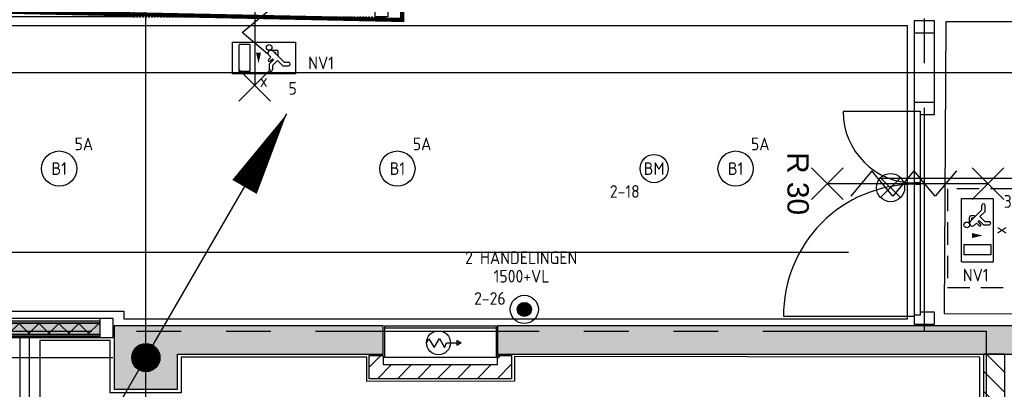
# Model space of a CAD drawing. Header units: millimetres. Extents: x -38031 to 110605, y -22066 to 88711.
# Tile 113 of 150: x 75965 to 82952, y 22850 to 25475. Entities that reach past the tile are written whole.
import ezdxf
from ezdxf.enums import TextEntityAlignment as Align

# ---------------------------------------------------------------- set-up
doc = ezdxf.new("R2010")
doc.units = ezdxf.units.MM
doc.header["$LTSCALE"] = 50
doc.set_wipeout_variables(frame=1)
for name, pattern in [('HIDDEN', [9.525, 6.35, -3.175]), ('HIDDEN2', [4.7625, 3.175, -1.5875]), ('PHANTOM', [63.5, 31.75, -6.35, 6.35, -6.35, 6.35, -6.35]), ('STYLE_01', [0.41664, 0.20828, -0.20836]), ('STYLE_06', [1.04164, 0.625, -0.20828, 0.06943, -0.13893])]:
    doc.linetypes.add(name, pattern=pattern)
for name, color, linetype in [('AL$1A---_ALGEMEEN', 8, 'Continuous'), ('AM$1A---_ARCERING', 8, 'Continuous'), ('AT$1A---_TEKST100', 8, 'Continuous'), ('Bouwkundig', 8, 'Continuous'), ('brandscheiding', 5, 'HIDDEN'), ('EB6511--_ATTRIB', 2, 'Continuous'), ('EL6121--', 3, 'Continuous'), ('EL6311--', 3, 'Continuous'), ('EL6311--nv', 3, 'Continuous'), ('EL6350--', 3, 'Continuous'), ('EL6511--', 3, 'Continuous'), ('Kastenscheiding', 4, 'PHANTOM'), ('LICHT_TEXT018', 1, 'Continuous'), ('stramien', 1, 'Continuous'), ('versterkte strook', 7, 'Continuous')]:
    doc.layers.add(name, color=color, linetype=linetype)
doc.styles.add('Arial', font='ARIAL.TTF')
doc.styles.add('BURO-018', font='iso.shx', dxfattribs={"height": 90})
doc.styles.add('NORATT', font='isocp.shx')
doc.styles.get("Standard").update_dxf_attribs({"font": 'iso.shx'})

# ---------------------------------------------------------------- blocks, each defined once
blk = doc.blocks.new('1115C2J')
at = {"color": 0, "linetype": 'Continuous'}
for p, q in [((-4.5, 5.5), (4.5, 5.5)), ((-4.5, 1), (-4.5, 5.5)), ((-2.68, 4.35), (-3.52, 4.35)), ((-1.94, 3.61), (-2.68, 4.35)), ((-1.24, 4.31), (-1.94, 3.61)), ((-1.24, 4.31), (-1.24, 4.91)), ((-0.76, 4.11), (-0.76, 4.91)), ((2, 5.15), (3.5, 5.15)), ((2, 1.35), (2, 5.15)), ((3.5, 5.15), (3.5, 1.35)), ((4.5, 1), (4.5, 5.5)), ((-2.88, 3.87), (-3.52, 3.87)), ((-1.27, 2.26), (-2.88, 3.87)), ((-1.94, 2.93), (-2.04, 2.83)), ((-2.04, 2.83), (-2.04, 2.34)), ((-1.37, 3.5), (-0.76, 4.11)), ((-1.23, 3.35), (-1.37, 3.5)), ((-0.87, 3.71), (-1.23, 3.35)), ((-0.65, 3.49), (-1.01, 3.13)), ((-0.71, 2.83), (-1.01, 3.13)), ((-0.99, 2.14), (-1.84, 2.14)), ((-1.71, 2.7), (-1.72, 2.7)), ((-1.72, 2.7), (-1.72, 2.46)), ((-1.47, 2.46), (-1.72, 2.46)), ((4.5, 1), (-4.5, 1)), ((2, 1.35), (3.5, 1.35))]:
    blk.add_line(p, q, dxfattribs=at)
blk.add_lwpolyline([(0.75, 4, 0, 0.7, 0), (0.75, 2.5, 0.7, 0.7, 0)], format="xyseb", dxfattribs=at)
blk.add_circle((-0.76, 1.75), 0.4, dxfattribs=at)
for centre, radius, start, end in [((-3.52, 4.11), 0.24, 90, 270), ((-1, 4.91), 0.24, 0, 180), ((-0.99, 2.54), 0.4, 225, 45), ((-0.76, 3.6), 0.16, 315, 135), ((-1.84, 2.34), 0.2, 180, 270)]:
    blk.add_arc(centre, radius, start, end, dxfattribs=at)
at = {"color": 0, "linetype": 'Continuous', "style": 'BURO-018'}
for tag, p in [('E_GKAST', (0, 15.17)), ('E_GROEP', (0, 12.17)), ('E_SGROEP', (4.5, 12.17)), ('E_ARMCODE', (0, 8))]:
    blk.add_attdef(tag, text='', height=1.8, dxfattribs=at).set_placement(p, align=Align.MIDDLE)
at = {"layer": 'EL6350--', "color": 1, "style": 'BURO-018'}
blk.add_text('x', height=1.8, rotation=180, dxfattribs=at).set_placement((0.56, 7.36))
blk = doc.blocks.new('E00024')
at = {"color": 0, "linetype": 'Continuous'}
for p, q in [((-1.41, 1.59), (1.41, 4.41)), ((-1.41, 4.41), (1.41, 1.59))]:
    blk.add_line(p, q, dxfattribs=at)
blk.add_circle((0, 3), 2, dxfattribs=at)
at = {"color": 0, "linetype": 'Continuous', "style": 'BURO-018'}
blk.add_attdef('E_TEXT1', text='', height=1.8, dxfattribs=at).set_placement((0, 7.5), align=Align.MIDDLE)
at = {"color": 0, "linetype": 'Continuous', "style": 'BURO-018', "flags": 1}
blk.add_attdef('E_MATCODE', (0, 0), '', height=1.8, dxfattribs=at)
blk = doc.blocks.new('1115B3A')
at = {"color": 0, "linetype": 'Continuous'}
blk.add_circle((0, 0), 2.5, dxfattribs=at)
at = {"color": 0, "linetype": 'Continuous', "style": 'BURO-018'}
for tag, p in [('E_GKAST', (0, 8)), ('E_GROEP', (0, 5)), ('E_SGROEP', (4.5, 5)), ('E_ARMCODE', (0, 0)), ('E_SLET', (4.5, -1))]:
    blk.add_attdef(tag, text='', height=1.8, dxfattribs=at).set_placement(p, align=Align.MIDDLE)
blk = doc.blocks.new('E00123')
at = {"color": 0, "linetype": 'Continuous'}
blk.add_circle((0, 0), 2, dxfattribs=at)
at = {"color": 0, "linetype": 'Continuous', "style": 'BURO-018'}
for tag, p in [('E_TEXT1', (0, 4.5)), ('E_TEXT2', (0, 0))]:
    blk.add_attdef(tag, text='', height=1.8, dxfattribs=at).set_placement(p, align=Align.MIDDLE)
at = {"color": 0, "linetype": 'Continuous', "style": 'BURO-018', "flags": 1}
blk.add_attdef('E_MATCODE', (0, 0), '', height=1.8, dxfattribs=at)
blk = doc.blocks.new('E00170')
at = {"color": 0, "linetype": 'Continuous'}
for q in [(5, 8.66), (-5, -8.66)]:
    blk.add_line((0, 0), q, dxfattribs=at)
for points in [[(5, 8.66, 0, 1, 0), (3.5, 6.062, 1, 1, 0)], [(-5, -8.66, 0, 1, 0), (-3.5, -6.062, 1, 1, 0)]]:
    blk.add_lwpolyline(points, format="xyseb", dxfattribs=at)
at = {"color": 0, "const_width": 0.5}
blk.add_lwpolyline([(-0.25, 0, 1), (0.25, 0, 1)], format="xyb", close=True, dxfattribs=at)
at = {"color": 0, "linetype": 'Continuous'}
blk.add_circle((0, 0), 0.5, dxfattribs=at)
blk = doc.blocks.new('E00023')
at = {"color": 0, "const_width": 1}
blk.add_lwpolyline([(-0.5, 3, 1), (0.5, 3, 1)], format="xyb", close=True, dxfattribs=at)
at = {"color": 0, "linetype": 'Continuous'}
for radius in [2, 1]:
    blk.add_circle((0, 3), radius, dxfattribs=at)
at = {"color": 0, "linetype": 'Continuous', "style": 'BURO-018'}
blk.add_attdef('E_TEXT1', text='', height=1.8, dxfattribs=at).set_placement((0, 7.5), align=Align.MIDDLE)
at = {"color": 0, "linetype": 'Continuous', "style": 'BURO-018', "flags": 1}
blk.add_attdef('E_MATCODE', (0, 0), '', height=1.8, dxfattribs=at)
blk = doc.blocks.new('65-brandslaghaspel')
at = {"layer": 'AL$1A---_ALGEMEEN', "color": 0}
for p, q in [((173.6, -0.9), (143.8, 16.2)), ((143.8, 16.2), (143.8, -17.6)), ((143.8, -17.6), (173.4, -0.5))]:
    blk.add_line(p, q, dxfattribs=at)
at = {"color": 0}
blk.add_wipeout([(12.6, -85.4), (4.2, -85), (-4.1, -83.8), (-12.2, -81.8), (-20.1, -78.9), (-27.7, -75.4), (-34.9, -71), (-41.6, -66), (-47.8, -60.4), (-53.5, -54.2), (-58.5, -47.5), (-62.8, -40.3), (-66.3, -32.7), (-69.2, -24.8), (-71.2, -16.7), (-72.4, -8.4), (-72.9, 0), (-72.4, 8.4), (-71.2, 16.7), (-69.2, 24.8), (-66.3, 32.7), (-62.8, 40.3), (-58.5, 47.5), (-53.5, 54.2), (-47.8, 60.4), (-41.6, 66), (-34.9, 71), (-27.7, 75.4), (-20.1, 78.9), (-12.2, 81.8), (-4.1, 83.8), (4.2, 85), (12.6, 85.4), (21, 85), (29.3, 83.8), (37.4, 81.8), (45.3, 78.9), (52.9, 75.4), (60.1, 71), (66.8, 66), (73, 60.4), (78.6, 54.2), (83.6, 47.5), (87.9, 40.3), (91.5, 32.7), (94.4, 24.8), (96.4, 16.7), (97.6, 8.4), (98, 0), (97.6, -8.4), (96.4, -16.7), (94.4, -24.8), (91.5, -32.7), (87.9, -40.3), (83.6, -47.5), (78.6, -54.2), (73, -60.4), (66.8, -66), (60.1, -71), (52.9, -75.4), (45.3, -78.9), (37.4, -81.8), (29.3, -83.8), (21, -85)], dxfattribs=at).dxf.layer = 'AL$1A---_ALGEMEEN'
at = {"layer": 'AL$1A---_ALGEMEEN', "color": 0}
for p, q in [((-72.8, -2), (-54.7, 29.3)), ((-54.7, 29.3), (-18.3, -33.9)), ((-18.3, -33.9), (19.2, 31.1)), ((19.2, 31.1), (55.9, -32.4)), ((55.9, -32.4), (70.2, -0.9)), ((70.2, -0.9), (173.6, -0.9))]:
    blk.add_line(p, q, dxfattribs=at)
at = {"layer": 'AL$1A---_ALGEMEEN', "color": 0, "flags": 128}
blk.add_lwpolyline([(-72.9, 0, -0.414214), (12.6, 85.4, -0.414214), (98, 0, -0.414214), (12.6, -85.4, -0.414214)], format="xyb", close=True, dxfattribs=at)
blk = doc.blocks.new('65-brslhlkast i')
at = {"color": 0}
blk.add_wipeout([(27.5, 0), (817.5, 0), (817.5, -225), (27.5, -225)], dxfattribs=at).dxf.layer = 'AL$1A---_ALGEMEEN'
at = {"layer": 'AL$1A---_ALGEMEEN', "color": 0}
blk.add_lwpolyline([(27.5, 0), (817.5, 0), (817.5, -225), (27.5, -225)], close=True, dxfattribs=at)
at = {"color": 0}
blk.add_wipeout([(27.5, 0), (817.5, 0), (817.5, -15), (27.5, -15)], dxfattribs=at).dxf.layer = 'AL$1A---_ALGEMEEN'
at = {"layer": 'AL$1A---_ALGEMEEN', "color": 0}
blk.add_lwpolyline([(27.5, 0), (817.5, 0), (817.5, -15), (27.5, -15)], close=True, dxfattribs=at)
blk.add_blockref('65-brandslaghaspel', (396.3, -119.9), dxfattribs=at)
blk = doc.blocks.new('serviceblok model A')
at = {"color": 0}
blk.add_wipeout([(2970, -150), (2970, -4850), (2820, -4850), (1485.2, -4850), (1485.2, -4700), (2820, -4700), (2820, -3500), (1485.2, -3500), (1485.2, -3350), (2820, -3350), (2820, -150)], dxfattribs=at).dxf.layer = 'AL$1A---_ALGEMEEN'
at = {"layer": 'AM$1A---_ARCERING', "linetype": 'Continuous', "lineweight": 5}
h = blk.add_hatch(dxfattribs=at)
h.set_pattern_fill('KALKZANDSTEEN', color=256, style=0, pattern_type=2)
h.set_pattern_definition([(45, (0, 0), (70.7107, -70.7107), [])])
h.paths.add_polyline_path([(145, -3350), (2820, -3350), (2820, -150), (2970, -150), (2970, -3350), (2970, -4850), (2820, -4850), (145, -4850), (-5, -4850), (-5, -3350), (-5, -2280), (145, -2280)])
h.paths.add_polyline_path([(145, -3500), (145, -4700), (2820, -4700), (2820, -3500)], flags=16)
at = {"layer": 'AL$1A---_ALGEMEEN', "color": 0, "flags": 128}
blk.add_lwpolyline([(145, -3350), (2820, -3350), (2820, -150), (2970, -150), (2970, -3350), (2970, -4850), (2820, -4850), (145, -4850), (-5, -4850), (-5, -3350), (-5, -2280), (145, -2280)], close=True, dxfattribs=at)
blk = doc.blocks.new('32x_hout-mk 855-p')
at = {"layer": 'AM$1A---_ARCERING', "linetype": 'Continuous', "lineweight": 0}
for points in [[(-990, -20), (-90, -20), (-90, -35), (-990, -35)], [(-990, -35), (-90, -35), (-90, -116), (-990, -116)], [(-990, -116), (-90, -116), (-90, -131), (-990, -131)]]:
    blk.add_hatch(color=256, dxfattribs=at).paths.add_polyline_path(points)
at = {"layer": 'AM$1A---_ARCERING', "linetype": 'Continuous', "lineweight": 5}
h = blk.add_hatch(dxfattribs=at)
h.set_pattern_fill('ISOLATIE', color=256, style=0, pattern_type=2)
h.set_pattern_definition([(135, (0, 0), (70.711, 70.711), []), (45, (299.34, -299.34), (70.711, -70.711), [])])
h.paths.add_polyline_path([(-990, -35), (-90, -35), (-90, -116), (-990, -116)])
at = {"layer": 'AL$1A---_ALGEMEEN', "color": 0}
for points in [[(-1980, 0), (0, 0), (0, -139), (-1980, -139)], [(-990, -20), (-90, -20), (-90, -35), (-990, -35)], [(-990, -35), (-90, -35), (-90, -116), (-990, -116)], [(-990, -116), (-90, -116), (-90, -131), (-990, -131)]]:
    blk.add_lwpolyline(points, close=True, dxfattribs=at)
at = {"color": 0}
blk.add_wipeout([(-90, 0), (0, 0), (0, -139), (-90, -139)], dxfattribs=at).dxf.layer = 'AL$1A---_ALGEMEEN'
at = {"layer": 'AL$1A---_ALGEMEEN', "color": 0}
blk.add_lwpolyline([(-90, 0), (0, 0), (0, -139), (-90, -139)], close=True, dxfattribs=at)
blk = doc.blocks.new('Group-57')
at = {"layer": 'AL$1A---_ALGEMEEN', "color": 0}
for p, q in [((-97.5, 382.003125), (127.5, 157.003125)), ((-97.5, 157.003125), (127.5, 382.003125))]:
    blk.add_line(p, q, dxfattribs=at)
at = {"layer": 'AL$1A---_ALGEMEEN', "color": 0, "flags": 1}
blk.add_attdef('B60_30', (-97.5, 157.003125), '', height=0.2, dxfattribs=at)
blk = doc.blocks.new('Group-58')
at = {"layer": 'AL$1A---_ALGEMEEN', "color": 0}
for p, q in [((-97.5, -757.809375), (127.5, -982.809375)), ((-97.5, -982.809375), (127.5, -757.809375))]:
    blk.add_line(p, q, dxfattribs=at)
at = {"layer": 'AL$1A---_ALGEMEEN', "color": 0, "flags": 1}
blk.add_attdef('B60_30', (-97.5, -982.809375), '', height=0.2, dxfattribs=at)
blk = doc.blocks.new('wbdbo 30 zelfsl')
at = {"layer": 'AL$1A---_ALGEMEEN', "color": 0}
blk.add_line((15, -870.3), (15, 269.5), dxfattribs=at)
blk.add_lwpolyline([(-75, 45.3), (105, -106.5), (-75, -256.1), (105, -405.7), (-75, -555.2), (105, -704.7)], dxfattribs=at)
for name in ['Group-57', 'Group-58']:
    blk.add_blockref(name, (0, 0), dxfattribs=at)
at = {"layer": 'AT$1A---_TEKST100', "style": 'Arial'}
blk.add_text('R 30', height=151.52, dxfattribs=at).set_placement((15, -1199.2), align=Align.BOTTOM_CENTER)
blk = doc.blocks.new('32x_hout-mk 813-p')
at = {"layer": 'AL$1A---_ALGEMEEN', "color": 0}
blk.add_lwpolyline([(9, 139), (2402, 139), (2402, 0), (9, 0)], close=True, dxfattribs=at)
at = {"layer": 'AT$1A---_TEKST100', "insert": (2760.5, 320.4), "char_height": 606.098, "attachment_point": 2, "rotation": 90, "line_spacing_factor": 0.967741, "style": 'Arial'}
blk.add_mtext('{\\C256;\\l*}', dxfattribs=at)
at = {"color": 0}
blk.add_wipeout([(4205, 139), (4295, 139), (4295, 0), (4205, 0)], dxfattribs=at).dxf.layer = 'AL$1A---_ALGEMEEN'
at = {"layer": 'AL$1A---_ALGEMEEN', "color": 0}
blk.add_lwpolyline([(4205, 139), (4295, 139), (4295, 0), (4205, 0)], close=True, dxfattribs=at)
at = {"color": 0}
for points in [[(9, 139), (99, 139), (99, 0), (9, 0)], [(1194, 139), (1284, 139), (1284, 0), (1194, 0)], [(2402, 139), (2492, 139), (2492, 0), (2402, 0)]]:
    blk.add_wipeout(points, dxfattribs=at).dxf.layer = 'AL$1A---_ALGEMEEN'
at = {"layer": 'AL$1A---_ALGEMEEN', "color": 0, "linetype": 'STYLE_01'}
blk.add_line((2492, 0), (4250, 0), dxfattribs=at)
at = {"layer": 'AL$1A---_ALGEMEEN', "color": 0}
for points in [[(9, 139), (99, 139), (99, 0), (9, 0)], [(1194, 139), (1284, 139), (1284, 0), (1194, 0)], [(2402, 139), (2492, 139), (2492, 0), (2402, 0)]]:
    blk.add_lwpolyline(points, close=True, dxfattribs=at)
at = {"color": 0}
blk.add_wipeout([(3350, 139), (4230, 139), (4230, 99), (3350, 99)], dxfattribs=at).dxf.layer = 'AL$1A---_ALGEMEEN'
at = {"layer": 'AL$1A---_ALGEMEEN', "color": 0}
blk.add_line((4230, 139), (4230, 1019), dxfattribs=at)
blk.add_lwpolyline([(3350, 139), (4230, 139), (4230, 99), (3350, 99)], close=True, dxfattribs=at)
blk.add_arc((4230, 139), 880, 90, 180, dxfattribs=at)
at = {"layer": 'AL$1A---_ALGEMEEN', "color": 0, "rotation": 180}
blk.add_blockref('wbdbo 30 zelfsl', (3366.9, -217.9), dxfattribs=at)
at = {"color": 0}
blk.add_wipeout([(2467, 139), (3347, 139), (3347, 99), (2467, 99)], dxfattribs=at).dxf.layer = 'AL$1A---_ALGEMEEN'
at = {"layer": 'AL$1A---_ALGEMEEN', "color": 0}
blk.add_line((2467, 139), (2467, 1019), dxfattribs=at)
blk.add_lwpolyline([(2467, 139), (3347, 139), (3347, 99), (2467, 99)], close=True, dxfattribs=at)
blk.add_arc((2467, 139), 880, 0, 90, dxfattribs=at)
blk = doc.blocks.new('32x_hout-mk 812-p')
at = {"color": 0}
for points in [[(0, 2167.5), (139, 2167.5), (139, 1497.5), (0, 1497.5)], [(0, 97.5), (139, 97.5), (139, 7.5), (0, 7.5)]]:
    blk.add_wipeout(points, dxfattribs=at).dxf.layer = 'AL$1A---_ALGEMEEN'
at = {"layer": 'AL$1A---_ALGEMEEN', "color": 0}
for points in [[(0, 2167.5), (139, 2167.5), (139, 1497.5), (0, 1497.5)], [(0, 97.5), (139, 97.5), (139, 7.5), (0, 7.5)]]:
    blk.add_lwpolyline(points, close=True, dxfattribs=at)
at = {"color": 0}
for points in [[(0, 2167.5), (139, 2167.5), (139, 2077.5), (0, 2077.5)], [(0, 1587.5), (139, 1587.5), (139, 1497.5), (0, 1497.5)], [(0, 1003.5), (40, 1003.5), (40, 73.5), (0, 73.5)]]:
    blk.add_wipeout(points, dxfattribs=at).dxf.layer = 'AL$1A---_ALGEMEEN'
at = {"layer": 'AL$1A---_ALGEMEEN', "color": 0}
blk.add_line((0, 64), (-926.9, 64), dxfattribs=at)
for points in [[(0, 2167.5), (139, 2167.5), (139, 2077.5), (0, 2077.5)], [(0, 1587.5), (139, 1587.5), (139, 1497.5), (0, 1497.5)], [(0, 1003.5), (40, 1003.5), (40, 73.5), (0, 73.5)]]:
    blk.add_lwpolyline(points, close=True, dxfattribs=at)
at = {"color": 0}
blk.add_wipeout([(0, 1522.5), (40, 1522.5), (40, 1012.5), (0, 1012.5)], dxfattribs=at).dxf.layer = 'AL$1A---_ALGEMEEN'
at = {"layer": 'AL$1A---_ALGEMEEN', "color": 0}
blk.add_line((0, 1520), (-507.5, 1520), dxfattribs=at)
blk.add_lwpolyline([(0, 1522.5), (40, 1522.5), (40, 1012.5), (0, 1012.5)], close=True, dxfattribs=at)
for centre, radius, start, end in [((0, 1520), 507.5, 180, 270), ((0, 73.5), 930, 90, 180.58719)]:
    blk.add_arc(centre, radius, start, end, dxfattribs=at)
at = {"layer": 'AL$1A---_ALGEMEEN', "color": 0, "rotation": 270}
blk.add_blockref('wbdbo 30 zelfsl', (251.4, 1023.4), dxfattribs=at)
blk = doc.blocks.new('200254 W 210e 19-03-2008')
at = {"layer": 'AL$1A---_ALGEMEEN'}
blk.add_lwpolyline([(20199.35, 3524.55), (20199.35, 3484.05), (20568.83, 3484.05), (20568.83, 3482.95), (20680.05, 3482.95), (20680.05, 3524.55)], close=True, dxfattribs=at)
at = {"layer": 'AL$1A---_ALGEMEEN', "yscale": 0.02, "zscale": 0.02}
for name, p, xscale in [('65-brslhlkast i', (20605.3, 3481.95), 0.02), ('serviceblok model A', (20750.25, 3480.95), -0.02)]:
    blk.add_blockref(name, p, dxfattribs=dict(at, xscale=xscale))
blk.add_wipeout([(20554.05, 3480.27), (20554.05, 3470.65), (20555.45, 3470.65), (20555.45, 3480.27)]).dxf.layer = 'AL$1A---_ALGEMEEN'
at = {"layer": 'AM$1A---_ARCERING', "linetype": 'Continuous', "lineweight": 0}
blk.add_hatch(color=256, dxfattribs=at).paths.add_polyline_path([(20726.45, 3481.95), (20621.85, 3481.95), (20621.85, 3477.95), (20726.45, 3477.95)])
at = {"layer": 'AL$1A---_ALGEMEEN'}
for points in [[(20727.89, 3483.56), (20751.7, 3483.56), (20751.7, 3469.81), (20751.79, 3343.66), (20852.59, 3343.66), (20852.59, 3310.34), (21000.27, 3310.34), (21000.27, 3595.56), (20771.29, 3595.56), (20771.29, 3525.16), (20685.48, 3525.16), (20685.27, 3483.71)], [(20726.45, 3481.95), (20621.85, 3481.95), (20621.85, 3477.95), (20726.45, 3477.95)], [(20554.05, 3480.27), (20554.05, 3470.65), (20555.45, 3470.65), (20555.45, 3480.27)]]:
    blk.add_lwpolyline(points, close=True, dxfattribs=at)
at = {"layer": 'AL$1A---_ALGEMEEN', "xscale": 0.02, "yscale": 0.02, "zscale": 0.02}
blk.add_blockref('32x_hout-mk 813-p', (20520.37, 3525.85), dxfattribs=at)
at = {"layer": 'stramien', "linetype": 'STYLE_06', "ltscale": 50}
blk.add_line((20571.95, 2703.35), (20571.95, 4240.03), dxfattribs=at)
at = {"layer": 'AL$1A---_ALGEMEEN', "xscale": 0.02, "yscale": 0.02, "zscale": 0.02}
for name, p in [('32x_hout-mk 812-p', (20681.05, 3482)), ('32x_hout-mk 855-p', (20567.25, 3483.05))]:
    blk.add_blockref(name, p, dxfattribs=at)
at = {"layer": 'AM$1A---_ARCERING', "linetype": 'Continuous', "lineweight": 0}
blk.add_hatch(color=256, dxfattribs=at).paths.add_polyline_path([(20576.45, 3477.95), (20605.65, 3477.95), (20605.65, 3481.95), (20567.45, 3481.95), (20567.45, 3472.95), (20576.45, 3472.95)])
at = {"layer": 'AL$1A---_ALGEMEEN'}
for points in [[(20576.45, 3477.95), (20605.65, 3477.95), (20605.65, 3481.95), (20567.45, 3481.95), (20567.45, 3472.95), (20576.45, 3472.95)], [(20556.89, 3479.88), (20556.89, 3444.46), (20690.29, 3444.46), (20690.29, 3477.52), (20624.25, 3477.59), (20624.25, 3474.11), (20603.29, 3474.04), (20603.29, 3477.52), (20576.97, 3477.52), (20576.97, 3472.43), (20566.89, 3472.43), (20566.89, 3479.88)]]:
    blk.add_lwpolyline(points, close=True, dxfattribs=at)
at = {"layer": 'stramien', "linetype": 'STYLE_06', "ltscale": 50}
blk.add_line((20507.75, 3517.95), (21068.27, 3517.95), dxfattribs=at)
blk.add_wipeout([(20621.85, 3476.45), (20621.85, 3477.55), (20621.85, 3477.75), (20623.85, 3477.75), (20623.85, 3476.45), (20623.85, 3475.75), (20623.85, 3474.45), (20603.65, 3474.45), (20603.65, 3475.75), (20603.65, 3476.45), (20603.65, 3477.75), (20605.65, 3477.75), (20605.65, 3477.55), (20605.65, 3476.45)]).dxf.layer = 'AL$1A---_ALGEMEEN'
at = {"layer": 'AM$1A---_ARCERING', "linetype": 'Continuous', "lineweight": 5}
h = blk.add_hatch(dxfattribs=at)
h.set_pattern_fill('KALKZANDSTEEN', color=256, style=0, pattern_type=2)
h.set_pattern_definition([(45, (0, 0), (1.41421356, -1.41421356), [])])
h.paths.add_polyline_path([(20621.85, 3476.45), (20621.85, 3477.55), (20621.85, 3477.75), (20623.85, 3477.75), (20623.85, 3476.45), (20623.85, 3475.75), (20623.85, 3474.45), (20603.65, 3474.45), (20603.65, 3475.75), (20603.65, 3476.45), (20603.65, 3477.75), (20605.65, 3477.75), (20605.65, 3477.55), (20605.65, 3476.45)])
at = {"layer": 'AL$1A---_ALGEMEEN'}
blk.add_lwpolyline([(20621.85, 3476.45), (20621.85, 3477.55), (20621.85, 3477.75), (20623.85, 3477.75), (20623.85, 3476.45), (20623.85, 3475.75), (20623.85, 3474.45), (20603.65, 3474.45), (20603.65, 3475.75), (20603.65, 3476.45), (20603.65, 3477.75), (20605.65, 3477.75), (20605.65, 3477.55), (20605.65, 3476.45)], close=True, dxfattribs=at)
at = {"layer": 'stramien', "linetype": 'STYLE_06', "ltscale": 50}
blk.add_line((19004.75, 3477.45), (21069.14, 3477.45), dxfattribs=at)

msp = doc.modelspace()

# ---------------------------------------------------------------- block references
at = {"layer": 'Bouwkundig', "xscale": 50, "yscale": 50, "zscale": 50}
msp.add_blockref('200254 W 210e 19-03-2008', (-951737.5, -150797.3), dxfattribs=at)

# ---------------------------------------------------------------- next in the draw order: linework, layer by layer
at = {"layer": 'brandscheiding', "const_width": 30}
msp.add_lwpolyline([(74241.3, 25565.7), (78677.9, 25473.1), (78677.9, 42566.5), (74249.2, 42659.2), (74249.2, 25540.5)], dxfattribs=at)
at = {"layer": 'Kastenscheiding'}
for p, q in [((82384.3, 23261.7), (82384.3, 29061.7)), ((82826.5, 23261.7), (64761.1, 23261.7)), ((82826.5, 16263.1), (82826.5, 23261.7))]:
    msp.add_line(p, q, dxfattribs=at)
at = {"layer": 'LICHT_TEXT018', "linetype": 'HIDDEN2'}
msp.add_lwpolyline([(82547.8, 23572.9), (83011.4, 23572.9), (83011.4, 24274), (82547.8, 24274)], close=True, dxfattribs=at)
at = {"layer": 'versterkte strook'}
for p, q in [((82069.1, 24350), (100596.1, 24350)), ((8368.1, 23825), (81845.1, 23825))]:
    msp.add_line(p, q, dxfattribs=at)

# ---------------------------------------------------------------- next in the draw order: block references
at = {"layer": 'EL6121--', "xscale": 200, "yscale": 200, "zscale": 200}
msp.add_blockref('E00170', (76860, 23075), dxfattribs=at)
at = {"layer": 'EL6311--'}
ref = msp.add_blockref('1115B3A', (76244.9, 24417.5), dxfattribs=dict(at, xscale=50, yscale=50, zscale=50))
ref.add_attrib('E_ARMCODE', 'B1', dxfattribs={"layer": '0', "color": 1, "linetype": 'Continuous', "height": 90, "style": 'BURO-018'}).set_placement((76244.9, 24417.5), align=Align.MIDDLE)
ref.add_attrib('E_GROEP', '5A', dxfattribs={"layer": '0', "color": 1, "linetype": 'Continuous', "height": 90, "style": 'BURO-018'}).set_placement((76419.9, 24592.5), align=Align.MIDDLE)
ref = msp.add_blockref('1115B3A', (78644.9, 24417.5), dxfattribs=dict(at, xscale=50, yscale=50, zscale=50))
ref.add_attrib('E_ARMCODE', 'B1', dxfattribs={"layer": '0', "color": 1, "linetype": 'Continuous', "height": 90, "style": 'BURO-018'}).set_placement((78644.9, 24417.5), align=Align.MIDDLE)
ref.add_attrib('E_GROEP', '5A', dxfattribs={"layer": '0', "color": 1, "linetype": 'Continuous', "height": 90, "style": 'BURO-018'}).set_placement((78819.9, 24592.5), align=Align.MIDDLE)
ref = msp.add_blockref('1115B3A', (81044.9, 24417.5), dxfattribs=dict(at, xscale=50, yscale=50, zscale=50))
ref.add_attrib('E_ARMCODE', 'B1', dxfattribs={"layer": '0', "color": 1, "linetype": 'Continuous', "height": 90, "style": 'BURO-018'}).set_placement((81044.9, 24417.5), align=Align.MIDDLE)
ref.add_attrib('E_GROEP', '5A', dxfattribs={"layer": '0', "color": 1, "linetype": 'Continuous', "height": 90, "style": 'BURO-018'}).set_placement((81219.9, 24592.5), align=Align.MIDDLE)
at = {"layer": 'EL6311--nv', "color": 0}
ref = msp.add_blockref('1115C2J', (77696.8, 25365.6), dxfattribs=dict(at, xscale=50, yscale=50, zscale=50, rotation=180))
ref.add_attrib('E_ARMCODE', 'NV1', dxfattribs={"layer": '0', "color": 1, "linetype": 'Continuous', "height": 90, "style": 'BURO-018'}).set_placement((78103.4, 25168.1), align=Align.MIDDLE)
ref.add_attrib('E_GROEP', '5', dxfattribs={"layer": '0', "color": 1, "linetype": 'Continuous', "height": 90, "style": 'BURO-018'}).set_placement((77901.8, 24987.2), align=Align.MIDDLE)
ref = msp.add_blockref('1115C2J', (82597.8, 23979.6), dxfattribs=dict(at, xscale=50, yscale=50, zscale=50, rotation=270))
ref.add_attrib('E_ARMCODE', 'NV1', dxfattribs={"layer": '0', "color": 1, "linetype": 'Continuous', "height": 90, "style": 'BURO-018'}).set_placement((82749, 23661.1), align=Align.MIDDLE)
ref.add_attrib('E_GROEP', '3', dxfattribs={"layer": '0', "color": 1, "linetype": 'Continuous', "height": 90, "style": 'BURO-018'}).set_placement((82976.3, 24184.6), align=Align.MIDDLE)
at = {"layer": 'EL6511--'}
ref = msp.add_blockref('E00123', (80466.8, 24417.5), dxfattribs=dict(at, xscale=50, yscale=50, zscale=50))
ref.add_attrib('E_TEXT2', 'BM', dxfattribs={"layer": 'EB6511--_ATTRIB', "color": 1, "linetype": 'Continuous', "height": 90, "style": 'NORATT'}).set_placement((80466.8, 24417.5), align=Align.MIDDLE)
ref.add_attrib('E_TEXT1', '2-18', dxfattribs={"layer": 'EB6511--_ATTRIB', "color": 1, "linetype": 'Continuous', "height": 90, "style": 'NORATT'}).set_placement((80258.5, 24255.2), align=Align.MIDDLE)
at = {"layer": 'EL6511--', "xscale": 50, "yscale": 50, "zscale": 50}
msp.add_blockref('E00024', (82144.5, 24132.4), dxfattribs=at)
at = {"layer": 'EL6511--'}
ref = msp.add_blockref('E00023', (79545.6, 23567.6), dxfattribs=dict(at, xscale=50, yscale=50, zscale=50, rotation=180.0000000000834))
ref.add_attrib('E_TEXT1', '2-26', dxfattribs={"layer": 'EB6511--_ATTRIB', "color": 1, "linetype": 'Continuous', "height": 90, "style": 'NORATT'}).set_placement((79301.2, 23495.2), align=Align.MIDDLE)

# ---------------------------------------------------------------- next in the draw order: texts
at = {"layer": 'EL6511--', "color": 1, "style": 'BURO-018'}
for s, p in [('2 HANDELINGEN', (79124.9, 23739.5)), ('1500+VL', (79328.2, 23608.3))]:
    msp.add_text(s, height=90, dxfattribs=at).set_placement(p)

doc.saveas('drawing.dxf')
